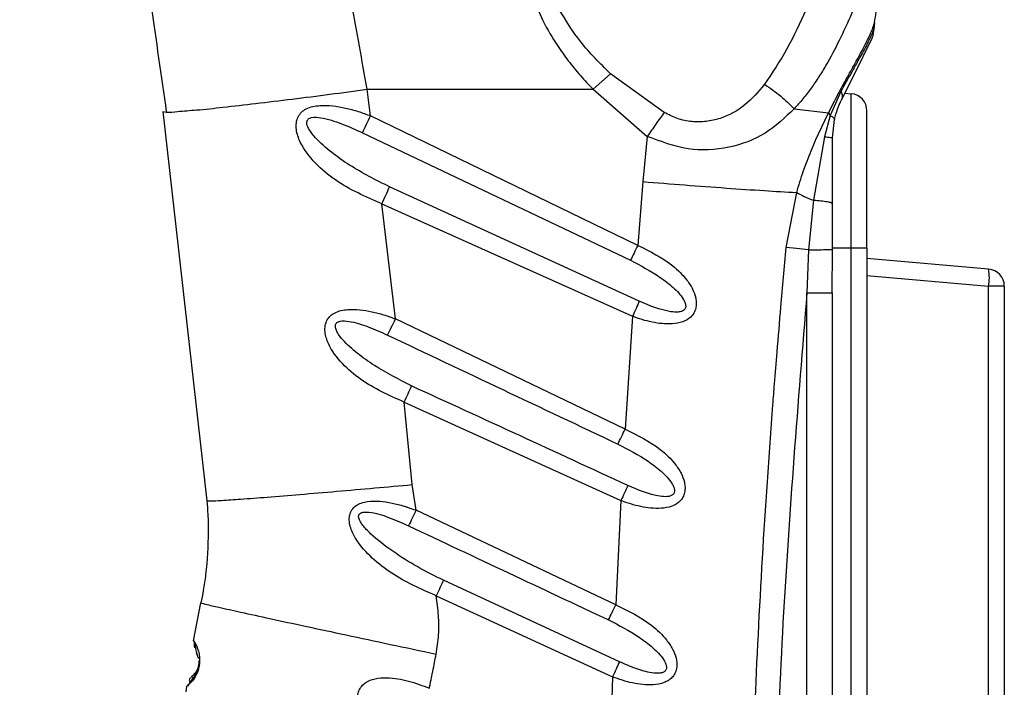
# Model space of a CAD drawing. Header units: millimetres. Extents: x 13 to 546, y 13 to 419.
# Tile 7 of 19: x 203 to 260, y 273 to 312. Entities that reach past the tile are written whole.
import ezdxf

# ---------------------------------------------------------------- set-up
doc = ezdxf.new("R2010")
doc.units = ezdxf.units.MM
doc.header["$LTSCALE"] = 2
doc.linetypes.add('SLD-Solid', pattern=[0])
doc.layers.add('DIMENSIONS', color=140, linetype='SLD-Solid', lineweight=25)
doc.styles.add('SLDTEXTSTYLE0', font='VERDANA.TTF')
doc.dimstyles.new('SLDDIMSTYLE0', dxfattribs={"dimtxt": 4.316016, "dimasz": 6.604, "dimexe": 0, "dimexo": 0.0625, "dimgap": 1.079004, "dimtad": 0, "dimtih": 1, "dimtoh": 1, "dimrnd": 1e-09, "dimzin": 12, "dimdsep": 46, "dimtxsty": 'SLDTEXTSTYLE0', "dimsah": 1, "dimcen": 0.09, "dimadec": 0, "dimazin": 3, "dimtfac": 1, "dimtofl": 0, "dimtmove": 0, "dimatfit": 3, "dimfxl": 0, "dimfrac": 2, "dimtolj": 1, "dimtzin": 12, "dimarcsym": 0})

# ---------------------------------------------------------------- blocks, each defined once
blk = doc.blocks.new('_D')
at = {"layer": 'DIMENSIONS'}
for p, q in [((239.973, 382.092), (174.141, 382.092)), ((180.491, 382.092), (180.491, 294.455)), ((174.079, 286.629), (172.629, 286.629)), ((172.629, 286.629), (172.629, 279.77)), ((186.904, 286.629), (188.354, 286.629)), ((188.354, 286.629), (188.354, 279.77)), ((172.629, 279.77), (174.079, 279.77)), ((188.354, 279.77), (186.904, 279.77)), ((180.491, 174.243), (180.491, 278.803)), ((194.55, 174.243), (174.141, 174.243))]:
    blk.add_line(p, q, dxfattribs=at)
for points in [[(180.491, 382.092), (179.475, 375.488), (181.507, 375.488)], [(180.491, 174.243), (181.507, 180.847), (179.475, 180.847)]]:
    blk.add_solid(points, dxfattribs=at)
at = {"layer": 'DIMENSIONS', "char_height": 4.2333, "attachment_point": 1, "style": 'SLDTEXTSTYLE0'}
for s, insert in [('207.8', (172.284, 292.972)), ('8.18', (174.079, 285.146))]:
    blk.add_mtext(s, dxfattribs=dict(at, insert=insert))
blk = doc.blocks.new('_D_1')
at = {"layer": 'DIMENSIONS'}
for p, q in [((239.973, 382.092), (148.703, 382.092)), ((155.053, 382.092), (155.053, 250.515)), ((146.845, 242.69), (145.396, 242.69)), ((145.396, 242.69), (145.396, 235.83)), ((163.261, 242.69), (164.71, 242.69)), ((164.71, 242.69), (164.71, 235.83)), ((145.396, 235.83), (146.845, 235.83)), ((164.71, 235.83), (163.261, 235.83)), ((155.053, 116.856), (155.053, 234.864)), ((223.25, 116.856), (148.703, 116.856))]:
    blk.add_line(p, q, dxfattribs=at)
for points in [[(155.053, 382.092), (154.037, 375.488), (156.069, 375.488)], [(155.053, 116.856), (156.069, 123.46), (154.037, 123.46)]]:
    blk.add_solid(points, dxfattribs=at)
at = {"layer": 'DIMENSIONS', "char_height": 4.2333, "attachment_point": 1, "style": 'SLDTEXTSTYLE0'}
for s, insert in [('265.2', (146.845, 249.033)), ('10.44', (146.845, 241.207))]:
    blk.add_mtext(s, dxfattribs=dict(at, insert=insert))

msp = doc.modelspace()

# ---------------------------------------------------------------- linework, layer by layer
for p, q in [((252.53, 311.972), (252.488, 311.576)), ((252.53, 311.972), (252.512, 311.905)), ((252.458, 311.286), (252.496, 311.641)), ((252.496, 311.641), (252.489, 311.576)), ((252.512, 311.905), (252.495, 311.641)), ((252.337, 310.949), (252.338, 310.95)), ((252.339, 310.949), (252.386, 311.083)), ((252.424, 311.19), (252.445, 311.23)), ((236.139, 308.098), (237.153, 309.009)), ((240.274, 306.75), (237.153, 309.009)), ((222.975, 308.098), (236.139, 308.098)), ((223.183, 306.553), (222.975, 308.098)), ((236.139, 308.098), (239.295, 305.357)), ((250.575, 307.973), (249.946, 306.569)), ((250.804, 307.874), (251.177, 307.841)), ((251.177, 298.843), (251.177, 307.841)), ((247.85, 306.967), (249.854, 306.735)), ((252.09, 298.843), (252.09, 306.845)), ((211.083, 306.802), (211.285, 306.773)), ((211.083, 306.802), (213.646, 284.131)), ((238.742, 299.009), (223.183, 306.553)), ((249.946, 306.569), (249.616, 305.331)), ((249.854, 306.735), (249.946, 306.569)), ((250.09, 305.263), (250.205, 306.332)), ((222.701, 305.569), (238.317, 298.138)), ((239.295, 305.357), (239.035, 302.72)), ((249.616, 305.331), (248.975, 301.637)), ((250.09, 301.415), (250.09, 305.263)), ((238.832, 295.759), (224.284, 302.416)), ((239.035, 302.72), (238.742, 299.009)), ((247.39, 298.881), (247.996, 302.085)), ((224.625, 294.724), (223.841, 301.422)), ((223.841, 301.422), (238.438, 294.876)), ((248.975, 301.637), (248.691, 298.756)), ((250.09, 298.766), (250.09, 301.415)), ((251.177, 298.843), (250.09, 298.843)), ((251.177, 227.643), (251.177, 298.843)), ((252.09, 298.843), (251.177, 298.843)), ((252.09, 298.843), (252.09, 227.643)), ((248.691, 298.756), (248.59, 296.237)), ((250.051, 298.764), (250.09, 298.766)), ((250.065, 296.237), (250.075, 298.764)), ((259.177, 297.623), (252.09, 298.243)), ((252.09, 297.247), (259.177, 296.627)), ((259.177, 229.859), (259.177, 296.627)), ((260.09, 296.627), (259.177, 296.627)), ((260.09, 296.627), (260.09, 229.859)), ((248.59, 227.743), (248.59, 296.237)), ((248.59, 296.237), (250.037, 296.237)), ((250.037, 296.237), (250.09, 296.237)), ((250.09, 227.743), (250.09, 296.237)), ((238.438, 294.876), (238.005, 288.306)), ((238.005, 288.306), (224.625, 294.724)), ((225.6, 285.074), (225.137, 289.875)), ((225.137, 289.875), (237.763, 284.143)), ((225.826, 283.583), (225.6, 285.074)), ((237.763, 284.143), (237.455, 278.068)), ((237.455, 278.068), (225.826, 283.583)), ((237.678, 274.754), (227.423, 279.505)), ((212.872, 275.976), (213.296, 278.183)), ((227.006, 278.595), (237.273, 273.876)), ((213.016, 275.265), (213.054, 275.197)), ((212.734, 273.662), (212.516, 273.332)), ((237.273, 273.876), (237.07, 268.304)), ((212.434, 273.004), (212.474, 273.324))]:
    msp.add_line(p, q)
at = {"flags": 128}
for points in [[(250.615, 307.494), (251.668, 309.606), (252.087, 310.446), (252.337, 310.949)], [(248.691, 298.756), (248.33, 298.791), (247.982, 298.824), (247.39, 298.881)]]:
    msp.add_lwpolyline(points, dxfattribs=at)
for centre, radius, start, end in [((251.09, 306.845), 1, 0.00042, 84.9992), ((85.101, 373.613), 153.505, 333.68761, 334.09645), ((256.294, 297.125), 2.925, 350.19714, 9.80329), ((259.09, 296.627), 1, 0.0001, 85.00007)]:
    msp.add_arc(centre, radius, start, end)
for points, knots in [([(254.768, 328.511), (254.911, 328.409), (255.187, 328.214), (255.5, 327.829), (255.712, 327.397), (255.867, 326.758), (255.852, 325.828), (255.618, 324.65), (255.245, 323.332), (254.606, 321.407), (253.677, 318.843), (252.699, 316.215), (251.863, 314.077), (251.2, 312.488), (250.497, 310.957), (249.849, 309.732), (249.289, 308.813), (248.842, 308.158), (248.371, 307.538), (248.023, 307.156), (247.85, 306.967)], [0, 0, 0, 0, 0.0221718, 0.042599, 0.0620305, 0.0827341, 0.1253479, 0.1784318, 0.2346567, 0.2986851, 0.4353262, 0.5801713, 0.6538365, 0.7261027, 0.7982522, 0.8671033, 0.9015424, 0.9345581, 0.9675013, 1, 1, 1, 1]), ([(222.975, 308.098), (222.681, 309.779), (222.097, 313.117), (221.246, 317.492), (220.483, 321.195), (219.806, 324.338), (219.33, 326.431), (219.082, 327.52)], [0, 0, 0, 0, 0.258399, 0.513172, 0.674875, 0.831012, 1, 1, 1, 1]), ([(242.742, 327.52), (242.243, 327.316), (241.248, 326.91), (239.783, 326.205), (238.377, 325.428), (237.02, 324.545), (235.772, 323.572), (234.615, 322.454), (233.63, 321.224), (232.837, 319.833), (232.31, 318.336), (232.09, 316.749), (232.183, 315.136), (232.568, 313.569), (233.204, 312.053), (233.939, 310.797), (234.693, 309.747), (235.385, 308.897), (235.888, 308.363), (236.139, 308.098)], [0, 0, 0, 0, 0.0626466, 0.1251335, 0.1892342, 0.2495412, 0.3134771, 0.3731695, 0.436502, 0.4963423, 0.5586686, 0.6201575, 0.6816339, 0.7456764, 0.8070664, 0.8725567, 0.91458, 0.9575482, 1, 1, 1, 1]), ([(208.162, 326.465), (208.233, 326.079), (208.671, 323.682), (209.415, 319.214), (210.396, 313.038), (210.985, 308.869), (211.281, 306.773)], [0, 0, 0, 0, 0.05906, 0.366555, 0.681444, 1, 1, 1, 1]), ([(252.53, 311.972), (252.566, 312.191), (252.647, 312.67), (252.728, 313.453), (252.859, 314.52), (253.09, 315.883), (253.529, 317.507), (254.159, 319.17), (254.835, 320.627), (255.453, 321.875), (255.968, 322.906), (256.277, 323.594), (256.428, 323.93)], [0, 0, 0, 0, 0.0525353, 0.1149408, 0.1860032, 0.3071119, 0.4414926, 0.5835387, 0.7273421, 0.8214484, 0.9129881, 1, 1, 1, 1]), ([(237.153, 309.009), (236.546, 309.605), (235.4, 310.73), (234.564, 312.099), (234.171, 312.743)], [0, 0, 0, 0, 0.529888, 1, 1, 1, 1]), ([(248.55, 312.743), (248.198, 311.971), (247.506, 310.454), (246.58, 309.069), (246.125, 308.389)], [0, 0, 0, 0, 0.509244, 1, 1, 1, 1]), ([(249.854, 306.735), (250.033, 307.09), (250.387, 307.791), (250.936, 308.786), (251.526, 309.842), (251.988, 310.681), (252.297, 311.337), (252.435, 311.664), (252.5, 311.875), (252.53, 311.972)], [0, 0, 0, 0, 0.20277, 0.3995188, 0.5793037, 0.8192721, 0.8872405, 0.9483716, 1, 1, 1, 1]), ([(252.488, 311.576), (252.4, 311.376), (252.185, 310.878), (251.853, 310.282), (251.511, 309.657), (251.113, 308.941), (250.783, 308.348), (250.575, 307.973)], [0, 0, 0, 0, 0.16078, 0.398254, 0.501078, 0.684861, 1, 1, 1, 1]), ([(252.337, 310.949), (252.38, 311.049), (252.466, 311.249), (252.48, 311.467), (252.488, 311.576)], [0, 0, 0, 0, 0.497443, 1, 1, 1, 1]), ([(251.891, 310.054), (251.892, 310.056), (251.894, 310.06), (251.896, 310.064), (251.897, 310.066)], [0, 0, 0, 0, 0.4998671, 1, 1, 1, 1]), ([(211.285, 306.773), (211.286, 306.773), (211.499, 306.743), (212.088, 306.833), (213.182, 306.894), (214.7, 307.069), (216.556, 307.276), (218.634, 307.531), (220.799, 307.807), (222.255, 308.002), (222.975, 308.098)], [0, 0, 0, 0, 0.000284, 0.054855, 0.149196, 0.281154, 0.443587, 0.625598, 0.814847, 1, 1, 1, 1]), ([(246.125, 308.389), (245.763, 307.964), (245.044, 307.121), (243.804, 306.435), (242.723, 306.196), (241.878, 306.192), (241.037, 306.362), (240.529, 306.621), (240.274, 306.75)], [0, 0, 0, 0, 0.24989, 0.494984, 0.619113, 0.74476, 0.871974, 1, 1, 1, 1]), ([(246.125, 308.389), (246.448, 308.167), (247.064, 307.743), (247.596, 307.218), (247.85, 306.967)], [0, 0, 0, 0, 0.522695, 1, 1, 1, 1]), ([(250.575, 307.973), (250.613, 307.887), (250.681, 307.731), (250.636, 307.568), (250.615, 307.494)], [0, 0, 0, 0, 0.546947, 1, 1, 1, 1]), ([(250.205, 306.332), (250.258, 306.541), (250.359, 306.94), (250.532, 307.315), (250.615, 307.494)], [0, 0, 0, 0, 0.520529, 1, 1, 1, 1]), ([(223.841, 301.422), (222.904, 301.833), (221.5, 302.448), (219.938, 303.759), (219.146, 304.771), (218.847, 305.629), (218.836, 306.143), (218.943, 306.496), (219.148, 306.775), (219.557, 307.061), (220.456, 307.23), (221.484, 307.081), (222.463, 306.819), (222.943, 306.642), (223.183, 306.553)], [0, 0, 0, 0, 0.251701, 0.376648, 0.501633, 0.564703, 0.597648, 0.627457, 0.654179, 0.681907, 0.749112, 0.873501, 0.936664, 1, 1, 1, 1]), ([(247.85, 306.967), (247.312, 306.453), (246.225, 305.416), (244.035, 304.6), (241.605, 304.473), (240.075, 305.059), (239.295, 305.357)], [0, 0, 0, 0, 0.236954, 0.478593, 0.734146, 1, 1, 1, 1]), ([(224.284, 302.416), (223.494, 302.814), (222.314, 303.407), (220.895, 304.408), (220.1, 305.098), (219.638, 305.672), (219.476, 305.998), (219.463, 306.192), (219.488, 306.29), (219.548, 306.37), (219.636, 306.425), (219.88, 306.497), (220.531, 306.425), (221.516, 306.105), (222.3, 305.751), (222.701, 305.569)], [0, 0, 0, 0, 0.270691, 0.403762, 0.531829, 0.590997, 0.629702, 0.640185, 0.650218, 0.659864, 0.669951, 0.681775, 0.736914, 0.865308, 1, 1, 1, 1]), ([(240.274, 306.75), (240.116, 306.524), (239.791, 306.059), (239.463, 305.595), (239.295, 305.357)], [0, 0, 0, 0, 0.48654, 1, 1, 1, 1]), ([(247.996, 302.085), (248.119, 302.498), (248.364, 303.318), (248.823, 304.503), (249.317, 305.641), (249.677, 306.374), (249.854, 306.735)], [0, 0, 0, 0, 0.258092, 0.511602, 0.759372, 1, 1, 1, 1]), ([(249.946, 306.569), (250.024, 306.535), (250.14, 306.484), (250.189, 306.37), (250.205, 306.332)], [0, 0, 0, 0, 0.665403, 1, 1, 1, 1]), ([(249.616, 305.331), (249.682, 305.328), (249.8, 305.321), (249.945, 305.301), (250.043, 305.295), (250.08, 305.27), (250.09, 305.263)], [0, 0, 0, 0, 0.413227, 0.729202, 0.925705, 1, 1, 1, 1]), ([(223.841, 301.422), (223.919, 301.594), (224.067, 301.925), (224.214, 302.257), (224.284, 302.416)], [0, 0, 0, 0, 0.520414, 1, 1, 1, 1]), ([(239.035, 302.72), (239.851, 302.655), (241.473, 302.525), (243.836, 302.352), (246.007, 302.202), (247.372, 302.121), (247.996, 302.085)], [0, 0, 0, 0, 0.273304, 0.543329, 0.791133, 1, 1, 1, 1]), ([(247.996, 302.085), (248.143, 302.005), (248.459, 301.833), (248.795, 301.705), (248.975, 301.637)], [0, 0, 0, 0, 0.465138, 1, 1, 1, 1]), ([(248.975, 301.637), (249.121, 301.63), (249.392, 301.618), (249.731, 301.559), (249.986, 301.529), (250.066, 301.441), (250.09, 301.415)], [0, 0, 0, 0, 0.376438, 0.698269, 0.909851, 1, 1, 1, 1]), ([(238.742, 299.009), (238.669, 298.858), (238.527, 298.568), (238.385, 298.278), (238.317, 298.138)], [0, 0, 0, 0, 0.518082, 1, 1, 1, 1]), ([(238.742, 299.009), (239.453, 298.657), (240.517, 298.13), (241.514, 297.141), (241.944, 296.483), (242.117, 296.013), (242.161, 295.633), (242.127, 295.335), (242.019, 295.059), (241.782, 294.764), (241.346, 294.515), (240.567, 294.388), (239.761, 294.481), (238.997, 294.674), (238.624, 294.809), (238.438, 294.876)], [0, 0, 0, 0, 0.250715, 0.374926, 0.441725, 0.499703, 0.532512, 0.562809, 0.594182, 0.62553, 0.681775, 0.749136, 0.873841, 0.936839, 1, 1, 1, 1]), ([(245.641, 227.674), (245.557, 229.763), (245.397, 233.763), (245.243, 239.498), (245.148, 245.017), (245.114, 250.526), (245.142, 256.198), (245.233, 261.889), (245.417, 268.603), (245.741, 276.385), (246.133, 283.03), (246.444, 287.489), (246.585, 289.393), (246.722, 291.151), (246.878, 293.05), (247.102, 295.696), (247.286, 297.73), (247.39, 298.881)], [0, 0, 0, 0, 0.087998, 0.168469, 0.24141, 0.32028, 0.400334, 0.480102, 0.5598, 0.682986, 0.807884, 0.839902, 0.871122, 0.888236, 0.914077, 0.951332, 1, 1, 1, 1]), ([(248.691, 298.756), (248.865, 298.756), (249.197, 298.756), (249.631, 298.759), (249.91, 298.759), (250.032, 298.763), (250.051, 298.764)], [0, 0, 0, 0, 0.3848148, 0.7311015, 0.9566946, 1, 1, 1, 1]), ([(238.317, 298.138), (238.908, 297.83), (239.786, 297.372), (240.8, 296.583), (241.29, 296.081), (241.489, 295.703), (241.532, 295.552), (241.536, 295.44), (241.521, 295.362), (241.486, 295.293), (241.416, 295.216), (241.284, 295.15), (241.024, 295.107), (240.164, 295.181), (239.432, 295.499), (238.832, 295.759)], [0, 0, 0, 0, 0.2742672, 0.4070477, 0.530069, 0.5588625, 0.5823506, 0.5941262, 0.6047912, 0.614971, 0.6253848, 0.6471067, 0.6743018, 0.7332808, 1, 1, 1, 1]), ([(248.59, 296.237), (248.073, 289.84), (247.044, 277.116), (246.499, 259.34), (246.503, 242.9), (246.895, 232.816), (247.092, 227.743)], [0, 0, 0, 0, 0.280806, 0.558478, 0.777879, 1, 1, 1, 1]), ([(238.832, 295.759), (238.769, 295.616), (238.638, 295.322), (238.506, 295.028), (238.438, 294.876)], [0, 0, 0, 0, 0.484594, 1, 1, 1, 1]), ([(225.137, 289.875), (224.262, 290.265), (222.953, 290.848), (221.503, 292.088), (220.774, 293.045), (220.515, 293.855), (220.523, 294.337), (220.637, 294.662), (220.839, 294.919), (221.228, 295.181), (222.068, 295.344), (223.033, 295.213), (223.951, 294.972), (224.4, 294.807), (224.625, 294.724)], [0, 0, 0, 0, 0.251459, 0.376334, 0.5012, 0.564183, 0.596954, 0.62694, 0.65378, 0.681779, 0.749134, 0.873634, 0.936735, 1, 1, 1, 1]), ([(225.566, 290.823), (224.83, 291.196), (223.732, 291.751), (222.414, 292.69), (221.684, 293.336), (221.284, 293.847), (221.157, 294.115), (221.126, 294.26), (221.127, 294.359), (221.157, 294.448), (221.219, 294.519), (221.305, 294.568), (221.534, 294.632), (222.142, 294.571), (223.064, 294.278), (223.795, 293.95), (224.169, 293.782)], [0, 0, 0, 0, 0.271052, 0.404176, 0.531935, 0.590554, 0.616605, 0.628653, 0.638984, 0.648944, 0.658803, 0.669136, 0.681191, 0.736689, 0.86518, 1, 1, 1, 1]), ([(224.169, 293.782), (224.242, 293.932), (224.394, 294.246), (224.546, 294.56), (224.625, 294.724)], [0, 0, 0, 0, 0.4784728, 1, 1, 1, 1]), ([(224.169, 293.782), (226.405, 292.723), (230.876, 290.606), (235.349, 288.491), (237.585, 287.433)], [0, 0, 0, 0, 0.5, 1, 1, 1, 1]), ([(225.137, 289.875), (225.212, 290.039), (225.355, 290.355), (225.497, 290.671), (225.566, 290.823)], [0, 0, 0, 0, 0.518832, 1, 1, 1, 1]), ([(238.163, 285.023), (236.064, 285.991), (231.865, 287.925), (227.665, 289.857), (225.566, 290.823)], [0, 0, 0, 0, 0.5, 1, 1, 1, 1]), ([(237.585, 287.433), (237.653, 287.573), (237.793, 287.864), (237.933, 288.155), (238.005, 288.306)], [0, 0, 0, 0, 0.483347, 1, 1, 1, 1]), ([(238.005, 288.306), (238.728, 287.953), (239.808, 287.426), (240.824, 286.431), (241.268, 285.77), (241.451, 285.297), (241.504, 284.913), (241.478, 284.611), (241.376, 284.329), (241.199, 284.099), (240.977, 283.928), (240.621, 283.758), (239.917, 283.64), (239.102, 283.739), (238.329, 283.936), (237.952, 284.074), (237.763, 284.143)], [0, 0, 0, 0, 0.250768, 0.375079, 0.441913, 0.499934, 0.532802, 0.563047, 0.59444, 0.625722, 0.652889, 0.681829, 0.749143, 0.873819, 0.936838, 1, 1, 1, 1]), ([(237.585, 287.433), (238.186, 287.121), (239.077, 286.658), (240.111, 285.861), (240.614, 285.354), (240.826, 284.973), (240.876, 284.819), (240.885, 284.704), (240.874, 284.623), (240.843, 284.552), (240.795, 284.493), (240.731, 284.446), (240.622, 284.397), (240.383, 284.356), (239.512, 284.434), (238.77, 284.758), (238.163, 285.023)], [0, 0, 0, 0, 0.273833, 0.4066481, 0.5302299, 0.5593903, 0.5831682, 0.595175, 0.6059457, 0.6160889, 0.6263321, 0.636572, 0.6478447, 0.6748636, 0.7336778, 1, 1, 1, 1]), ([(213.646, 284.131), (213.713, 284.128), (213.994, 284.113), (214.646, 284.17), (215.747, 284.235), (217.271, 284.357), (219.139, 284.507), (221.23, 284.686), (223.41, 284.876), (224.875, 285.008), (225.6, 285.074)], [0, 0, 0, 0, 0.016831, 0.070372, 0.163145, 0.292984, 0.452822, 0.63189, 0.818007, 1, 1, 1, 1]), ([(238.163, 285.023), (238.099, 284.881), (237.966, 284.588), (237.832, 284.294), (237.763, 284.143)], [0, 0, 0, 0, 0.484121, 1, 1, 1, 1]), ([(213.646, 284.131), (213.667, 283.865), (213.716, 283.263), (213.724, 282.658), (213.728, 282.319)], [0, 0, 0, 0, 0.440499, 1, 1, 1, 1]), ([(227.006, 278.595), (226.117, 278.988), (224.785, 279.577), (223.252, 280.764), (222.431, 281.664), (222.038, 282.431), (221.929, 282.908), (221.941, 283.275), (222.07, 283.611), (222.326, 283.859), (222.645, 284.014), (223.346, 284.171), (224.207, 284.062), (224.913, 283.887), (225.212, 283.793), (225.443, 283.716), (225.664, 283.639), (225.826, 283.583)], [0, 0, 0, 0, 0.2512604, 0.3762509, 0.5012513, 0.5642772, 0.5977459, 0.6272831, 0.658332, 0.6886721, 0.7173555, 0.7497817, 0.8739013, 0.9368699, 0.9390996, 0.9553827, 1, 1, 1, 1]), ([(227.423, 279.505), (226.92, 279.753), (225.902, 280.256), (224.479, 281.158), (223.486, 281.911), (222.939, 282.451), (222.74, 282.679), (222.596, 282.882), (222.513, 283.05), (222.48, 283.182), (222.485, 283.269), (222.508, 283.325), (222.541, 283.375), (222.634, 283.445), (222.827, 283.486), (223.384, 283.458), (224.264, 283.175), (225.009, 282.844), (225.392, 282.674)], [0, 0, 0, 0, 0.177587, 0.359346, 0.53283, 0.570739, 0.6026, 0.628652, 0.649336, 0.661462, 0.67145, 0.676034, 0.680591, 0.690371, 0.711713, 0.741351, 0.866849, 1, 1, 1, 1]), ([(225.826, 283.583), (225.751, 283.425), (225.607, 283.122), (225.462, 282.819), (225.392, 282.674)], [0, 0, 0, 0, 0.518764, 1, 1, 1, 1]), ([(213.728, 282.319), (213.699, 281.491), (213.66, 280.347), (213.453, 278.973), (213.343, 278.423), (213.296, 278.183)], [0, 0, 0, 0, 0.59623, 0.823702, 1, 1, 1, 1]), ([(225.392, 282.674), (227.333, 281.759), (231.215, 279.931), (235.098, 278.106), (237.04, 277.193)], [0, 0, 0, 0, 0.5, 1, 1, 1, 1]), ([(227.423, 279.505), (227.356, 279.358), (227.217, 279.055), (227.078, 278.752), (227.006, 278.595)], [0, 0, 0, 0, 0.482923, 1, 1, 1, 1]), ([(213.296, 278.183), (213.382, 278.159), (213.725, 278.062), (214.497, 277.898), (215.744, 277.614), (217.427, 277.249), (219.476, 276.805), (221.815, 276.303), (224.353, 275.762), (226.101, 275.391), (226.993, 275.203)], [0, 0, 0, 0, 0.019264, 0.076213, 0.168742, 0.293063, 0.444646, 0.617481, 0.805015, 1, 1, 1, 1]), ([(226.993, 275.203), (227.054, 275.576), (227.175, 276.321), (227.157, 277.463), (227.057, 278.216), (227.006, 278.595)], [0, 0, 0, 0, 0.332171, 0.663397, 1, 1, 1, 1]), ([(237.04, 277.193), (237.107, 277.334), (237.245, 277.625), (237.384, 277.917), (237.455, 278.068)], [0, 0, 0, 0, 0.483417, 1, 1, 1, 1]), ([(237.455, 278.068), (238.188, 277.714), (239.284, 277.186), (240.32, 276.186), (240.776, 275.523), (240.97, 275.047), (241.032, 274.66), (241.013, 274.353), (240.918, 274.065), (240.744, 273.829), (240.523, 273.654), (240.163, 273.479), (239.451, 273.361), (238.627, 273.464), (237.845, 273.665), (237.464, 273.806), (237.273, 273.876)], [0, 0, 0, 0, 0.250815, 0.375213, 0.442077, 0.500141, 0.533041, 0.563255, 0.594757, 0.625892, 0.652961, 0.681806, 0.74917, 0.873819, 0.93684, 1, 1, 1, 1]), ([(237.04, 277.193), (237.649, 276.878), (238.553, 276.41), (239.61, 275.603), (240.161, 275.052), (240.394, 274.624), (240.418, 274.433), (240.411, 274.349), (240.384, 274.276), (240.337, 274.214), (240.275, 274.166), (240.166, 274.114), (239.925, 274.071), (239.384, 274.121), (238.6, 274.352), (237.99, 274.618), (237.678, 274.754)], [0, 0, 0, 0, 0.27346, 0.406312, 0.530376, 0.583661, 0.595923, 0.606803, 0.616901, 0.626961, 0.637094, 0.648219, 0.674939, 0.73352, 0.863796, 1, 1, 1, 1]), ([(212.872, 275.976), (212.919, 275.901), (213.037, 275.715), (213.155, 275.403), (213.216, 275.086), (213.226, 274.854), (213.217, 274.69), (213.202, 274.565), (213.18, 274.442), (213.14, 274.284), (213.062, 274.068), (212.911, 273.785), (212.707, 273.524), (212.541, 273.382), (212.474, 273.324)], [0, 0, 0, 0, 0.0896346, 0.2236915, 0.3350345, 0.4169466, 0.4589305, 0.501827, 0.5443403, 0.5859527, 0.6671543, 0.7773217, 0.9105556, 1, 1, 1, 1]), ([(212.91, 275.956), (212.905, 275.891), (212.896, 275.758), (212.918, 275.627), (212.929, 275.561)], [0, 0, 0, 0, 0.491061, 1, 1, 1, 1]), ([(212.932, 275.834), (212.949, 275.721), (212.996, 275.422), (213.09, 275.133), (213.148, 274.952)], [0, 0, 0, 0, 0.3746118, 1, 1, 1, 1]), ([(213.174, 274.726), (213.174, 274.716), (213.174, 274.689), (213.173, 274.651), (213.17, 274.609), (213.165, 274.567), (213.158, 274.519), (213.144, 274.445), (213.118, 274.349), (213.064, 274.198), (212.946, 273.961), (212.817, 273.779), (212.734, 273.662)], [0, 0, 0, 0, 0.025336, 0.067846, 0.097555, 0.133508, 0.175515, 0.222423, 0.324651, 0.429711, 0.6334, 1, 1, 1, 1]), ([(213.169, 274.827), (213.171, 274.789), (213.176, 274.729), (213.172, 274.656), (213.168, 274.609), (213.163, 274.574), (213.157, 274.539), (213.147, 274.494), (213.129, 274.424), (213.091, 274.318), (213.02, 274.183), (212.926, 274.058), (212.85, 273.989), (212.82, 273.961)], [0, 0, 0, 0, 0.115983, 0.188414, 0.224829, 0.261364, 0.297691, 0.333813, 0.405455, 0.519836, 0.681921, 0.873264, 1, 1, 1, 1]), ([(226.607, 273.21), (226.622, 273.293), (226.651, 273.46), (226.713, 273.768), (226.764, 274.014), (226.799, 274.18), (226.872, 274.534), (226.933, 274.87), (226.993, 275.203)], [0, 0, 0, 0, 0.125005, 0.250013, 0.464832, 0.496344, 0.500021, 1, 1, 1, 1]), ([(237.678, 274.754), (237.612, 274.613), (237.478, 274.32), (237.343, 274.027), (237.273, 273.876)], [0, 0, 0, 0, 0.483671, 1, 1, 1, 1]), ([(212.692, 273.831), (212.655, 273.784), (212.587, 273.699), (212.644, 273.608), (212.67, 273.567)], [0, 0, 0, 0, 0.54614, 1, 1, 1, 1]), ([(212.798, 273.794), (212.784, 273.826), (212.753, 273.897), (212.811, 273.952), (212.844, 273.983)], [0, 0, 0, 0, 0.440917, 1, 1, 1, 1]), ([(226.118, 269.119), (225.343, 269.494), (224.183, 270.056), (223.082, 271.118), (222.608, 271.83), (222.43, 272.346), (222.41, 272.76), (222.485, 273.074), (222.652, 273.349), (222.965, 273.613), (223.473, 273.802), (224.325, 273.852), (225.407, 273.67), (226.206, 273.364), (226.607, 273.21)], [0, 0, 0, 0, 0.250794, 0.375257, 0.443143, 0.500216, 0.533036, 0.563289, 0.593737, 0.625646, 0.68174, 0.749175, 0.874004, 1, 1, 1, 1])]:
    msp.add_open_spline(points, degree=3, knots=knots)

# ---------------------------------------------------------------- dimensions: what is measured, and where the dimension line sits
at = {"layer": 'DIMENSIONS'}
for base, p1, p2, picture, middle in [((155.053, 382.092), (225.79, 116.856), (242.513, 382.092), '_D_1', (155.053, 242.69)), ((180.491, 174.243), (242.513, 382.092), (197.09, 174.243), '_D', (180.491, 286.629))]:
    dim = msp.add_linear_dim(base=base, p1=p1, p2=p2, angle=90, dimstyle='SLDDIMSTYLE0', dxfattribs=at)
    dim.commit()
    dim.dimension.update_dxf_attribs({"geometry": picture, "text_midpoint": middle, "dimtype": 160})

doc.saveas('drawing.dxf')
